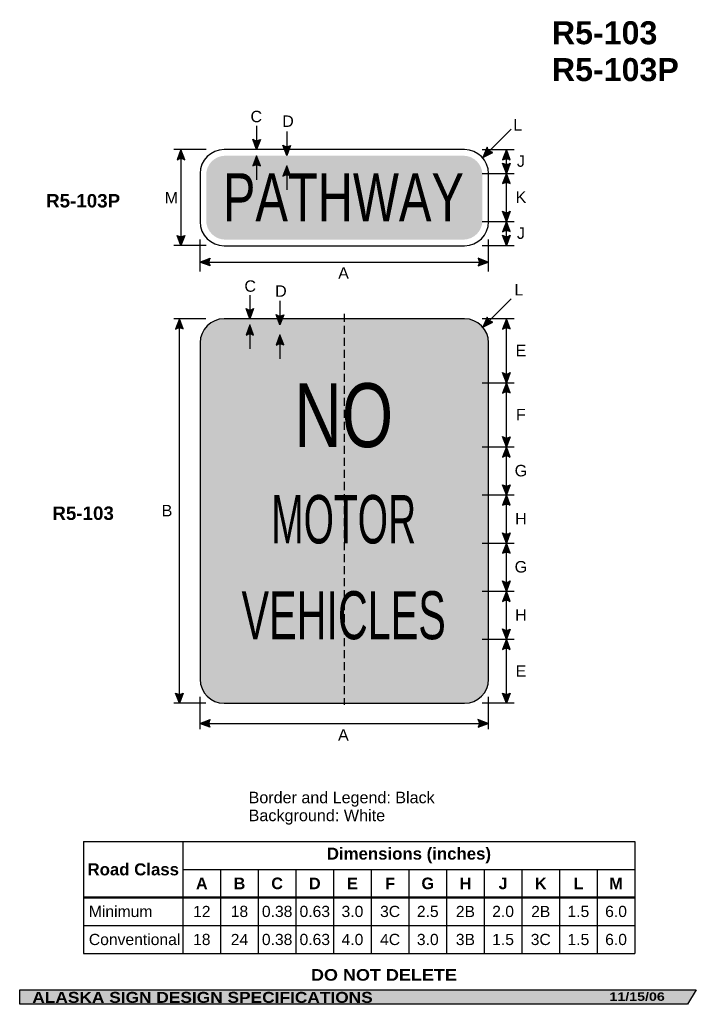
# Model space of a CAD drawing. Header units: feet. Extents: x 3.7 to 45.9, y 0.2 to 61.6.
import ezdxf
from ezdxf.enums import TextEntityAlignment as Align

# ---------------------------------------------------------------- set-up
doc = ezdxf.new("R2010")
doc.units = ezdxf.units.FT
doc.header["$MEASUREMENT"] = 0
doc.linetypes.add('DASHED2', pattern=[0.375, 0.25, -0.125])
doc.layers.add('Sign', color=7, linetype='Continuous')
doc.styles.add('ARIAL', font='arial.ttf')
doc.styles.add('ARIAL B', font='arialbd.ttf')
doc.styles.add('ARIAL BLACK B', font='ariblk.ttf')
doc.styles.add('ARIAL BLACK BI', font='ariblk.ttf')
doc.styles.add('FHWA SERIES B2000EX', font='txt')
doc.styles.add('FHWA SERIES C2000EX', font='txt')

# ---------------------------------------------------------------- blocks, each defined once
blk = doc.blocks.new('*T2')
at = {"color": 0, "linetype": 'ByBlock', "lineweight": -2, "transparency": 16777216}
for p, q in [((0, 0), (34.40441050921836, 0)), ((0, 0), (0, -7)), ((6.204410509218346, 0), (6.204410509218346, -3.4775)), ((34.40441050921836, 0), (34.40441050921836, -7)), ((6.204410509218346, -1.75), (34.40441050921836, -1.75)), ((8.554410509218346, -1.75), (8.554410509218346, -3.4775)), ((10.90441050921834, -1.75), (10.90441050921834, -3.4775)), ((13.25441050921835, -1.75), (13.25441050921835, -3.4775)), ((15.60441050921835, -1.75), (15.60441050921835, -3.4775)), ((17.95441050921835, -1.75), (17.95441050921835, -3.4775)), ((20.30441050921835, -1.75), (20.30441050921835, -3.4775)), ((22.65441050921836, -1.75), (22.65441050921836, -3.4775)), ((25.00441050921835, -1.75), (25.00441050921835, -3.4775)), ((27.35441050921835, -1.75), (27.35441050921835, -3.4775)), ((29.70441050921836, -1.75), (29.70441050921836, -3.4775)), ((32.05441050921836, -1.75), (32.05441050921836, -3.4775)), ((0, -3.4775), (34.40441050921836, -3.4775)), ((0, -3.522499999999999), (34.40441050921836, -3.522499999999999)), ((6.204410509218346, -3.522499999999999), (6.204410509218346, -7)), ((8.554410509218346, -3.522499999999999), (8.554410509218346, -7)), ((10.90441050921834, -3.522499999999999), (10.90441050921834, -7)), ((13.25441050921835, -3.522499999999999), (13.25441050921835, -7)), ((15.60441050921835, -3.522499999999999), (15.60441050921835, -7)), ((17.95441050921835, -3.522499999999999), (17.95441050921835, -7)), ((20.30441050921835, -3.522499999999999), (20.30441050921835, -7)), ((22.65441050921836, -3.522499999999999), (22.65441050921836, -7)), ((25.00441050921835, -3.522499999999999), (25.00441050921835, -7)), ((27.35441050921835, -3.522499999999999), (27.35441050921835, -7)), ((29.70441050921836, -3.522499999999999), (29.70441050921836, -7)), ((32.05441050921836, -3.522499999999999), (32.05441050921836, -7)), ((0, -5.25), (34.40441050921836, -5.25)), ((0, -7), (34.40441050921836, -7))]:
    blk.add_line(p, q, dxfattribs=at)
at = {"color": 18, "transparency": 16777216}
for s, insert, char_height, width, attachment_point, style in [('Dimensions (inches)', (20.30441050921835, -0.875), 0.75, 28.08000000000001, 5, 'ARIAL B'), ('Road Class', (3.102205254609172, -1.75), 0.75, 6.084410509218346, 5, 'ARIAL B'), ('A', (7.379410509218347, -2.625), 0.725, 2.229999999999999, 5, 'ARIAL B'), ('B', (9.729410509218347, -2.625), 0.725, 2.229999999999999, 5, 'ARIAL B'), ('C', (12.07941050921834, -2.625), 0.725, 2.229999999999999, 5, 'ARIAL B'), ('D', (14.42941050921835, -2.625), 0.725, 2.229999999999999, 5, 'ARIAL B'), ('E', (16.77941050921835, -2.625), 0.725, 2.229999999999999, 5, 'ARIAL B'), ('F', (19.12941050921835, -2.625), 0.725, 2.229999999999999, 5, 'ARIAL B'), ('G', (21.47941050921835, -2.625), 0.725, 2.229999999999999, 5, 'ARIAL B'), ('H', (23.82941050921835, -2.625), 0.725, 2.229999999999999, 5, 'ARIAL B'), ('J', (26.17941050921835, -2.625), 0.725, 2.229999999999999, 5, 'ARIAL B'), ('K', (28.52941050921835, -2.625), 0.725, 2.229999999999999, 5, 'ARIAL B'), ('L', (30.87941050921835, -2.625), 0.725, 2.229999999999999, 5, 'ARIAL B'), ('M', (33.22941050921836, -2.625), 0.725, 2.229999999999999, 5, 'ARIAL B'), (' Minimum', (0.0599999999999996, -4.375), 0.7, 6.084410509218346, 4, 'ARIAL'), ('12', (7.379410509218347, -4.375), 0.7, 2.229999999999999, 5, 'ARIAL'), ('18', (9.729410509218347, -4.375), 0.7, 2.229999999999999, 5, 'ARIAL'), ('0.38', (12.07941050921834, -4.375), 0.7, 2.229999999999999, 5, 'ARIAL'), ('0.63', (14.42941050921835, -4.375), 0.7, 2.229999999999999, 5, 'ARIAL'), ('3.0', (16.77941050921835, -4.375), 0.7, 2.229999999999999, 5, 'ARIAL'), ('3C', (19.12941050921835, -4.375), 0.7, 2.229999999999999, 5, 'ARIAL'), ('2.5', (21.47941050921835, -4.375), 0.7, 2.229999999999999, 5, 'ARIAL'), ('2B', (23.82941050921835, -4.375), 0.7, 2.229999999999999, 5, 'ARIAL'), ('2.0', (26.17941050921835, -4.375), 0.7, 2.229999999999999, 5, 'ARIAL'), ('2B', (28.52941050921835, -4.375), 0.7, 2.229999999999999, 5, 'ARIAL'), ('1.5', (30.87941050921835, -4.375), 0.7, 2.229999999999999, 5, 'ARIAL'), ('6.0', (33.22941050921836, -4.375), 0.7, 2.229999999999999, 5, 'ARIAL'), ('18', (7.379410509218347, -6.125), 0.7, 2.229999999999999, 5, 'ARIAL'), ('24', (9.729410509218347, -6.125), 0.7, 2.229999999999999, 5, 'ARIAL'), ('0.38', (12.07941050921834, -6.125), 0.7, 2.229999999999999, 5, 'ARIAL'), ('0.63', (14.42941050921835, -6.125), 0.7, 2.229999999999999, 5, 'ARIAL'), ('4.0', (16.77941050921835, -6.125), 0.7, 2.229999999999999, 5, 'ARIAL'), ('4C', (19.12941050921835, -6.125), 0.7, 2.229999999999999, 5, 'ARIAL'), ('3.0', (21.47941050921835, -6.125), 0.7, 2.229999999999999, 5, 'ARIAL'), ('3B', (23.82941050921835, -6.125), 0.7, 2.229999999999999, 5, 'ARIAL'), ('1.5', (26.17941050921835, -6.125), 0.7, 2.229999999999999, 5, 'ARIAL'), ('3C', (28.52941050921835, -6.125), 0.7, 2.229999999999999, 5, 'ARIAL'), ('1.5', (30.87941050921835, -6.125), 0.7, 2.229999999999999, 5, 'ARIAL'), ('6.0', (33.22941050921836, -6.125), 0.7, 2.229999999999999, 5, 'ARIAL'), (' Conventional', (0.0599999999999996, -6.125), 0.7, 6.084410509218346, 4, 'ARIAL')]:
    blk.add_mtext(s, dxfattribs=dict(at, insert=insert, char_height=char_height, width=width, attachment_point=attachment_point, style=style))

msp = doc.modelspace()

# ---------------------------------------------------------------- hatches: boundary and pattern name
h = msp.add_hatch(color=256)
h.dxf.hatch_style = 1
edge = h.paths.add_edge_path()
edge.add_line((18.72407294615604, 54.15236124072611), (18.48435372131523, 53.51626913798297))
edge.add_line((18.48435372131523, 53.51626913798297), (18.24629022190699, 54.1577446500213))
edge.add_arc((18.48914354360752, 54.50668064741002), 0.4251282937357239, 235.1627615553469, 303.5461345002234)
h = msp.add_hatch(color=256)
h.dxf.hatch_style = 1
edge = h.paths.add_edge_path()
edge.add_line((14.0001113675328, 52.88721963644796), (13.76039214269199, 53.52331173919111))
edge.add_line((13.76039214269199, 53.52331173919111), (13.52232864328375, 52.88183622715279))
edge.add_arc((13.76518196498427, 52.53290022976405), 0.4251282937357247, 56.45386549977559, 124.8372384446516, ccw=False)
h = msp.add_hatch(color=256)
h.dxf.hatch_style = 1
edge = h.paths.add_edge_path()
edge.add_line((20.60557685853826, 53.7805022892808), (20.36585763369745, 53.14441018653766))
edge.add_line((20.36585763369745, 53.14441018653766), (20.12779413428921, 53.78588569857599))
edge.add_arc((20.37064745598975, 54.13482169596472), 0.4251282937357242, 235.1627615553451, 303.5461345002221)
h = msp.add_hatch(color=256)
h.dxf.hatch_style = 1
edge = h.paths.add_edge_path()
edge.add_line((32.87188373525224, 53.65788408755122), (32.60870917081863, 53.03113244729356))
edge.add_line((32.60870917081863, 53.03113244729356), (33.22257342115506, 53.33335048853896))
edge.add_arc((33.28607146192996, 53.7537099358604), 0.425128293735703, 193.0266678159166, 261.4100407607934, ccw=False)
h = msp.add_hatch(color=256)
h.dxf.hatch_style = 1
edge = h.paths.add_edge_path()
edge.add_line((34.31229395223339, 52.87680296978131), (34.07257472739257, 53.51289507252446))
edge.add_line((34.07257472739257, 53.51289507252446), (33.83451122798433, 52.87141956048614))
edge.add_arc((34.07736454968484, 52.5224835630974), 0.4251282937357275, 56.453865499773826, 124.8372384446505, ccw=False)
h = msp.add_hatch(color=256)
h.dxf.hatch_style = 1
edge = h.paths.add_edge_path()
edge.add_line((18.72407294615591, 52.50017486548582), (18.4843537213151, 53.13626696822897))
edge.add_line((18.4843537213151, 53.13626696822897), (18.24629022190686, 52.49479145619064))
edge.add_arc((18.48914354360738, 52.1458554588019), 0.4251282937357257, 56.453865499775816, 124.8372384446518, ccw=False)
h = msp.add_hatch(color=256)
h.dxf.hatch_style = 1
edge = h.paths.add_edge_path()
edge.add_line((20.60602628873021, 51.87019039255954), (20.36630706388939, 52.50628249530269))
edge.add_line((20.36630706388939, 52.50628249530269), (20.12824356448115, 51.86480698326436))
edge.add_arc((20.37109688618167, 51.51587098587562), 0.4251282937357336, 56.45386549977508, 124.83723844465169, ccw=False)
h = msp.add_hatch(color=256)
h.dxf.hatch_style = 1
edge = h.paths.add_edge_path()
edge.add_line((34.31229395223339, 52.66949497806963), (34.07257472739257, 52.03340287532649))
edge.add_line((34.07257472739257, 52.03340287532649), (33.83451122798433, 52.67487838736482))
edge.add_arc((34.07736454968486, 53.02381438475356), 0.4251282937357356, 235.1627615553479, 303.5461345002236)
h = msp.add_hatch(color=256)
h.dxf.hatch_style = 1
edge = h.paths.add_edge_path()
edge.add_line((34.31229395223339, 51.39731077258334), (34.07257472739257, 52.03340287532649))
edge.add_line((34.07257472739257, 52.03340287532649), (33.83451122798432, 51.39192736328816))
edge.add_arc((34.07736454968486, 51.04299136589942), 0.4251282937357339, 56.453865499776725, 124.8372384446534, ccw=False)
h = msp.add_hatch(color=256)
h.dxf.hatch_style = 1
edge = h.paths.add_edge_path()
edge.add_line((34.31229395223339, 49.66851841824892), (34.07257472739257, 49.03242631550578))
edge.add_line((34.07257472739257, 49.03242631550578), (33.83451122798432, 49.6739018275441))
edge.add_arc((34.07736454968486, 50.02283782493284), 0.4251282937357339, 235.1627615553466, 303.5461345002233)
h = msp.add_hatch(color=256)
h.dxf.hatch_style = 1
edge = h.paths.add_edge_path()
edge.add_line((34.31229395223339, 48.39633421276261), (34.07257472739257, 49.03242631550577))
edge.add_line((34.07257472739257, 49.03242631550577), (33.83451122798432, 48.39095080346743))
edge.add_arc((34.07736454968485, 48.04201480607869), 0.4251282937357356, 56.45386549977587, 124.83723844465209, ccw=False)
h = msp.add_hatch(color=256)
h.dxf.hatch_style = 1
edge = h.paths.add_edge_path()
edge.add_line((14.0001113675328, 48.15940384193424), (13.76039214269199, 47.52331173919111))
edge.add_line((13.76039214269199, 47.52331173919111), (13.52232864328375, 48.16478725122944))
edge.add_arc((13.76518196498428, 48.51372324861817), 0.425128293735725, 235.1627615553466, 303.5461345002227)
h = msp.add_hatch(color=256)
h.dxf.hatch_style = 1
edge = h.paths.add_edge_path()
edge.add_line((34.31229395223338, 48.16982050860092), (34.07257472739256, 47.53372840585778))
edge.add_line((34.07257472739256, 47.53372840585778), (33.83451122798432, 48.1752039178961))
edge.add_arc((34.07736454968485, 48.52413991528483), 0.4251282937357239, 235.1627615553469, 303.5461345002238)
h = msp.add_hatch(color=256)
h.dxf.hatch_style = 1
edge = h.paths.add_edge_path()
edge.add_line((15.57853624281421, 46.25821796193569), (14.94268379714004, 46.49857215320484))
edge.add_line((14.94268379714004, 46.49857215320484), (15.58439667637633, 46.73599507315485))
edge.add_arc((15.93309003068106, 46.49279348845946), 0.425128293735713, 145.105556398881, 213.4889293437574)
h = msp.add_hatch(color=256)
h.dxf.hatch_style = 1
edge = h.paths.add_edge_path()
edge.add_line((32.30683135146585, 46.25821796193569), (32.94268379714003, 46.49857215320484))
edge.add_line((32.94268379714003, 46.49857215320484), (32.30097091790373, 46.73599507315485))
edge.add_arc((31.952277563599, 46.49279348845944), 0.4251282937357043, -33.48892934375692, 34.89444360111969, ccw=False)
h = msp.add_hatch(color=256)
h.dxf.hatch_style = 1
edge = h.paths.add_edge_path()
edge.add_line((18.29959377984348, 43.5923530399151), (18.05987455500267, 42.95626093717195))
edge.add_line((18.05987455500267, 42.95626093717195), (17.82181105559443, 43.59773644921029))
edge.add_arc((18.06466437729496, 43.94667244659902), 0.4251282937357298, 235.1627615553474, 303.5461345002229)
h = msp.add_hatch(color=256)
h.dxf.hatch_style = 1
edge = h.paths.add_edge_path()
edge.add_line((20.1810976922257, 43.21279396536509), (19.94137846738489, 42.57670186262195))
edge.add_line((19.94137846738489, 42.57670186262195), (19.70331496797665, 43.21817737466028))
edge.add_arc((19.94616828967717, 43.56711337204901), 0.4251282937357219, 235.1627615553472, 303.5461345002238)
h = msp.add_hatch(color=256)
h.dxf.hatch_style = 1
edge = h.paths.add_edge_path()
edge.add_line((32.87188373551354, 43.06413409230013), (32.60870917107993, 42.43738245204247))
edge.add_line((32.60870917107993, 42.43738245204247), (33.22257342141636, 42.73960049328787))
edge.add_arc((33.28607146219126, 43.15995994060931), 0.425128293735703, 193.0266678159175, 261.4100407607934, ccw=False)
h = msp.add_hatch(color=256)
h.dxf.hatch_style = 1
edge = h.paths.add_edge_path()
edge.add_line((13.90246486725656, 42.3201688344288), (13.66274564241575, 42.95626093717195))
edge.add_line((13.66274564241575, 42.95626093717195), (13.42468214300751, 42.31478542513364))
edge.add_arc((13.66753546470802, 41.96584942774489), 0.4251282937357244, 56.453865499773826, 124.8372384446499, ccw=False)
h = msp.add_hatch(color=256)
h.dxf.hatch_style = 1
edge = h.paths.add_edge_path()
edge.add_line((18.29959377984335, 41.94016895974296), (18.05987455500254, 42.5762610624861))
edge.add_line((18.05987455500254, 42.5762610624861), (17.8218110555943, 41.93478555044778))
edge.add_arc((18.06466437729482, 41.58584955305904), 0.4251282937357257, 56.453865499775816, 124.8372384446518, ccw=False)
h = msp.add_hatch(color=256)
h.dxf.hatch_style = 1
edge = h.paths.add_edge_path()
edge.add_line((34.31229395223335, 42.3201688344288), (34.07257472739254, 42.95626093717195))
edge.add_line((34.07257472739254, 42.95626093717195), (33.8345112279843, 42.31478542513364))
edge.add_arc((34.07736454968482, 41.96584942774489), 0.4251282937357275, 56.45386549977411, 124.8372384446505, ccw=False)
h = msp.add_hatch(color=256)
h.dxf.hatch_style = 1
edge = h.paths.add_edge_path()
edge.add_line((20.18109769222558, 41.3234276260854), (19.94137846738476, 41.95951972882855))
edge.add_line((19.94137846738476, 41.95951972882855), (19.70331496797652, 41.31804421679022))
edge.add_arc((19.94616828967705, 40.96910821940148), 0.4251282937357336, 56.45386549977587, 124.83723844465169, ccw=False)
h = msp.add_hatch(color=256)
h.dxf.hatch_style = 1
edge = h.paths.add_edge_path()
edge.add_line((34.31229395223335, 39.59951622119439), (34.07257472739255, 38.96342411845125))
edge.add_line((34.07257472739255, 38.96342411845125), (33.83451122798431, 39.60489963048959))
edge.add_arc((34.07736454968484, 39.95383562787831), 0.4251282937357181, 235.1627615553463, 303.5461345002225)
h = msp.add_hatch(color=256)
h.dxf.hatch_style = 1
edge = h.paths.add_edge_path()
edge.add_line((34.31229395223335, 38.3273320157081), (34.07257472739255, 38.96342411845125))
edge.add_line((34.07257472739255, 38.96342411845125), (33.83451122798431, 38.32194860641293))
edge.add_arc((34.07736454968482, 37.97301260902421), 0.4251282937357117, 56.453865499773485, 124.83723844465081, ccw=False)
h = msp.add_hatch(color=256)
h.dxf.hatch_style = 1
edge = h.paths.add_edge_path()
edge.add_line((34.31229395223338, 35.59430789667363), (34.07257472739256, 34.95821579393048))
edge.add_line((34.07257472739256, 34.95821579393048), (33.83451122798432, 35.59969130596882))
edge.add_arc((34.07736454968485, 35.94862730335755), 0.4251282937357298, 235.1627615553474, 303.5461345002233)
h = msp.add_hatch(color=256)
h.dxf.hatch_style = 1
edge = h.paths.add_edge_path()
edge.add_line((34.31229395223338, 34.32212369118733), (34.07257472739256, 34.95821579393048))
edge.add_line((34.07257472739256, 34.95821579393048), (33.83451122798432, 34.31674028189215))
edge.add_arc((34.07736454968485, 33.96780428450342), 0.4251282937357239, 56.453865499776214, 124.83723844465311, ccw=False)
h = msp.add_hatch(color=256)
h.dxf.hatch_style = 1
edge = h.paths.add_edge_path()
edge.add_line((34.31229395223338, 32.59430790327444), (34.07257472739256, 31.9582158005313))
edge.add_line((34.07257472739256, 31.9582158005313), (33.83451122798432, 32.59969131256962))
edge.add_arc((34.07736454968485, 32.94862730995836), 0.4251282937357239, 235.1627615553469, 303.5461345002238)
h = msp.add_hatch(color=256)
h.dxf.hatch_style = 1
edge = h.paths.add_edge_path()
edge.add_line((34.31229395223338, 31.32212369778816), (34.07257472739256, 31.95821580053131))
edge.add_line((34.07257472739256, 31.95821580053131), (33.83451122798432, 31.31674028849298))
edge.add_arc((34.07736454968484, 30.96780429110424), 0.4251282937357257, 56.45386549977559, 124.8372384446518, ccw=False)
h = msp.add_hatch(color=256)
h.dxf.hatch_style = 1
edge = h.paths.add_edge_path()
edge.add_line((34.31229395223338, 29.5943079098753), (34.07257472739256, 28.95821580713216))
edge.add_line((34.07257472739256, 28.95821580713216), (33.83451122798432, 29.59969131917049))
edge.add_arc((34.07736454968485, 29.94862731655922), 0.4251282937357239, 235.1627615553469, 303.5461345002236)
h = msp.add_hatch(color=256)
h.dxf.hatch_style = 1
edge = h.paths.add_edge_path()
edge.add_line((34.31229395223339, 28.32212370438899), (34.07257472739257, 28.95821580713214))
edge.add_line((34.07257472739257, 28.95821580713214), (33.83451122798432, 28.31674029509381))
edge.add_arc((34.07736454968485, 27.96780429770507), 0.4251282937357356, 56.453865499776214, 124.83723844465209, ccw=False)
h = msp.add_hatch(color=256)
h.dxf.hatch_style = 1
edge = h.paths.add_edge_path()
edge.add_line((34.31229395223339, 26.59170374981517), (34.07257472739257, 25.95561164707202))
edge.add_line((34.07257472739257, 25.95561164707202), (33.83451122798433, 26.59708715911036))
edge.add_arc((34.07736454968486, 26.9460231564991), 0.4251282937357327, 235.1627615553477, 303.5461345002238)
h = msp.add_hatch(color=256)
h.dxf.hatch_style = 1
edge = h.paths.add_edge_path()
edge.add_line((34.31229395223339, 25.31951954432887), (34.07257472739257, 25.95561164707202))
edge.add_line((34.07257472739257, 25.95561164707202), (33.83451122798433, 25.3141361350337))
edge.add_arc((34.07736454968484, 24.96520013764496), 0.4251282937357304, 56.45386549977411, 124.83723844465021, ccw=False)
h = msp.add_hatch(color=256)
h.dxf.hatch_style = 1
edge = h.paths.add_edge_path()
edge.add_line((34.31229395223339, 23.591703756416), (34.07257472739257, 22.95561165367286))
edge.add_line((34.07257472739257, 22.95561165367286), (33.83451122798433, 23.5970871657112))
edge.add_arc((34.07736454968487, 23.94602316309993), 0.4251282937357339, 235.1627615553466, 303.5461345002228)
h = msp.add_hatch(color=256)
h.dxf.hatch_style = 1
edge = h.paths.add_edge_path()
edge.add_line((34.31229395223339, 22.3195195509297), (34.07257472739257, 22.95561165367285))
edge.add_line((34.07257472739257, 22.95561165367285), (33.83451122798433, 22.31413614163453))
edge.add_arc((34.07736454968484, 21.96520014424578), 0.4251282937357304, 56.453865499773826, 124.83723844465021, ccw=False)
h = msp.add_hatch(color=256)
h.dxf.hatch_style = 1
edge = h.paths.add_edge_path()
edge.add_line((13.90246486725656, 19.5923530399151), (13.66274564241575, 18.95626093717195))
edge.add_line((13.66274564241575, 18.95626093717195), (13.42468214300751, 19.59773644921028))
edge.add_arc((13.66753546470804, 19.94667244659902), 0.4251282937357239, 235.1627615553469, 303.5461345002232)
h = msp.add_hatch(color=256)
h.dxf.hatch_style = 1
edge = h.paths.add_edge_path()
edge.add_line((34.31229395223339, 19.5923530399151), (34.07257472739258, 18.95626093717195))
edge.add_line((34.07257472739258, 18.95626093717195), (33.83451122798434, 19.59773644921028))
edge.add_arc((34.07736454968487, 19.94667244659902), 0.4251282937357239, 235.1627615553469, 303.5461345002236)
h = msp.add_hatch(color=256)
h.dxf.hatch_style = 1
edge = h.paths.add_edge_path()
edge.add_line((15.57333767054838, 17.4587470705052), (14.93748522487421, 17.69910126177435))
edge.add_line((14.93748522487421, 17.69910126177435), (15.5791981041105, 17.93652418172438))
edge.add_arc((15.92789145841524, 17.69332259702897), 0.4251282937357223, 145.1055563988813, 213.4889293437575)
h = msp.add_hatch(color=256)
h.dxf.hatch_style = 1
edge = h.paths.add_edge_path()
edge.add_line((32.30163277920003, 17.45874707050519), (32.9374852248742, 17.69910126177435))
edge.add_line((32.9374852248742, 17.69910126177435), (32.29577234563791, 17.93652418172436))
edge.add_arc((31.94707899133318, 17.69332259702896), 0.425128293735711, -33.488929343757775, 34.89444360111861, ccw=False)
at = {"layer": 'Sign', "true_color": 0x000000}
h = msp.add_hatch(color=18, dxfattribs=at)
edge = h.paths.add_edge_path(flags=0)
edge.add_spline(control_points=[(16.53595919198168, 53.13626913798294), (16.53595919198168, 53.13626913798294), (31.37595919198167, 53.13626913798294), (31.37595919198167, 53.13626913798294), (32.03825722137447, 53.13626913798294), (32.57595919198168, 52.59856716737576), (32.57595919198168, 51.93626913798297), (32.57595919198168, 51.93626913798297), (32.57595919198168, 49.09626913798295), (32.57595919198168, 49.09626913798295), (32.57595919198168, 48.43397110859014), (32.03825722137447, 47.89626913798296), (31.37595919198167, 47.89626913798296), (31.37595919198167, 47.89626913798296), (16.53595919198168, 47.89626913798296), (16.53595919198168, 47.89626913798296), (15.87366116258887, 47.89626913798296), (15.33595919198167, 48.43397110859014), (15.33595919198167, 49.09626913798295), (15.33595919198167, 49.09626913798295), (15.33595919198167, 51.93626913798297), (15.33595919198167, 51.93626913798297), (15.33595919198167, 52.59856716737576), (15.87366116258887, 53.13626913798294), (16.53595919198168, 53.13626913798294)], knot_values=[0, 0, 0, 0, 1, 1, 1, 2, 2, 2, 3, 3, 3, 4, 4, 4, 5, 5, 5, 6, 6, 6, 7, 7, 7, 8, 8, 8, 8], degree=3, periodic=0)
at = {"layer": 'Sign', "true_color": 0xffffff}
for points in [[(18.4843537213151, 53.13626696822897), (18.7217760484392, 52.50626965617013), (18.71451454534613, 52.50633011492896), (18.69837565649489, 52.51593111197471), (18.67695518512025, 52.52724876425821), (18.6571396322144, 52.53638251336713), (18.63760161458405, 52.54421994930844), (18.62401073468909, 52.54902404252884), (18.60650746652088, 52.55446257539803), (18.5962081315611, 52.55728132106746), (18.58622573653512, 52.55975051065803), (18.57466112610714, 52.56229370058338), (18.56158045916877, 52.56476709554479), (18.54758899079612, 52.56694713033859), (18.52847181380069, 52.56916073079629), (18.51270563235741, 52.57033030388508), (18.49703586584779, 52.57091048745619), (18.4843537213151, 52.57095676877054), (18.47387859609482, 52.57070960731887), (18.4616540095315, 52.57009406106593), (18.44753796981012, 52.568942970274), (18.43338557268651, 52.56731140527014), (18.42079427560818, 52.56545341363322), (18.4088512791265, 52.56333266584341), (18.39639632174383, 52.56074341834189), (18.38613395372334, 52.55831526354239), (18.3719352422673, 52.55450724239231), (18.36007429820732, 52.55091742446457), (18.34791946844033, 52.5468415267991), (18.33628324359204, 52.54255155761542), (18.32690096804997, 52.53880763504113), (18.31531404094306, 52.53382114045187), (18.30593110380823, 52.52947932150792), (18.29609200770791, 52.52462342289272), (18.28773114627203, 52.52024444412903), (18.2785714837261, 52.51517032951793), (18.27023339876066, 52.51028983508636), (18.26367884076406, 52.50627151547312), (18.25054836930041, 52.5062652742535)], [(18.05986946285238, 42.57629460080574), (18.29729178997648, 41.9462972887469), (18.2900302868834, 41.94635774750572), (18.27389139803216, 41.95595874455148), (18.25247092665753, 41.96727639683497), (18.23265537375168, 41.9764101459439), (18.21311735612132, 41.98424758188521), (18.19952647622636, 41.98905167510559), (18.18202320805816, 41.99449020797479), (18.17172387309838, 41.99730895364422), (18.1617414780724, 41.99977814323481), (18.15017686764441, 42.00232133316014), (18.13709620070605, 42.00479472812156), (18.12310473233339, 42.00697476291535), (18.10398755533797, 42.00918836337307), (18.08822137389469, 42.01035793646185), (18.07255160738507, 42.01093812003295), (18.05986946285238, 42.01098440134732), (18.0493943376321, 42.01073723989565), (18.03716975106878, 42.01012169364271), (18.0230537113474, 42.00897060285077), (18.00890131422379, 42.00733903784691), (17.99631001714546, 42.00548104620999), (17.98436702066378, 42.00336029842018), (17.97191206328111, 42.00077105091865), (17.96164969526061, 41.99834289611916), (17.94745098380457, 41.99453487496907), (17.93559003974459, 41.99094505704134), (17.92343520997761, 41.98686915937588), (17.91179898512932, 41.98257919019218), (17.90241670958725, 41.97883526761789), (17.89082978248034, 41.97384877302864), (17.8814468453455, 41.9695069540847), (17.87160774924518, 41.96465105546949), (17.8632468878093, 41.9602720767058), (17.85408722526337, 41.95519796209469), (17.84574914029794, 41.95031746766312), (17.83919458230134, 41.94629914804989), (17.82606411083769, 41.94629290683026)]]:
    msp.add_hatch(color=7, dxfattribs=at).paths.add_polyline_path(points)
h = msp.add_hatch(color=7, dxfattribs=at)
edge = h.paths.add_edge_path(flags=0)
edge.add_spline(control_points=[(16.86595919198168, 52.50626913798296), (16.86595919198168, 52.50626913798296), (31.04595919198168, 52.50626913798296), (31.04595919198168, 52.50626913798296), (31.54268271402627, 52.50626913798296), (31.94595919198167, 52.10299266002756), (31.94595919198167, 51.60626913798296), (31.94595919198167, 51.60626913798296), (31.94595919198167, 49.42626913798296), (31.94595919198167, 49.42626913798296), (31.94595919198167, 48.92954561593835), (31.54268271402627, 48.52626913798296), (31.04595919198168, 48.52626913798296), (31.04595919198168, 48.52626913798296), (16.86595919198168, 48.52626913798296), (16.86595919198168, 48.52626913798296), (16.36923566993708, 48.52626913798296), (15.96595919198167, 48.92954561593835), (15.96595919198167, 49.42626913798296), (15.96595919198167, 49.42626913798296), (15.96595919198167, 51.60626913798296), (15.96595919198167, 51.60626913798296), (15.96595919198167, 52.10299266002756), (16.36923566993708, 52.50626913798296), (16.86595919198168, 52.50626913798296)], knot_values=[0, 0, 0, 0, 1, 1, 1, 2, 2, 2, 3, 3, 3, 4, 4, 4, 5, 5, 5, 6, 6, 6, 7, 7, 7, 8, 8, 8, 8], degree=3, periodic=0)
h = msp.add_hatch(color=7, dxfattribs=at)
edge = h.paths.add_edge_path(flags=0)
edge.add_spline(control_points=[(16.4583185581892, 42.95626093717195), (16.4583185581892, 42.95626093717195), (31.4583185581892, 42.95626093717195), (31.4583185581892, 42.95626093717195), (32.2861910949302, 42.95626093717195), (32.9583185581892, 42.28413347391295), (32.9583185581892, 41.45626093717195), (32.9583185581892, 41.45626093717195), (32.9583185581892, 20.45626093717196), (32.9583185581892, 20.45626093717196), (32.9583185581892, 19.62838840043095), (32.2861910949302, 18.95626093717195), (31.4583185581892, 18.95626093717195), (31.4583185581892, 18.95626093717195), (16.4583185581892, 18.95626093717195), (16.4583185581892, 18.95626093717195), (15.6304460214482, 18.95626093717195), (14.9583185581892, 19.62838840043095), (14.9583185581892, 20.45626093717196), (14.9583185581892, 20.45626093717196), (14.9583185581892, 41.45626093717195), (14.9583185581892, 41.45626093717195), (14.9583185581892, 42.28413347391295), (15.6304460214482, 42.95626093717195), (16.4583185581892, 42.95626093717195)], knot_values=[0, 0, 0, 0, 1, 1, 1, 2, 2, 2, 3, 3, 3, 4, 4, 4, 5, 5, 5, 6, 6, 6, 7, 7, 7, 8, 8, 8, 8], degree=3, periodic=0)
at = {"layer": 'Sign', "true_color": 0x000000}
h = msp.add_hatch(color=18, dxfattribs=at)
edge = h.paths.add_edge_path(flags=0)
edge.add_spline(control_points=[(16.5383185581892, 42.57626093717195), (16.5383185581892, 42.57626093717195), (31.3783185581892, 42.57626093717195), (31.3783185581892, 42.57626093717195), (32.040616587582, 42.57626093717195), (32.5783185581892, 42.03855896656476), (32.5783185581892, 41.37626093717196), (32.5783185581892, 41.37626093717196), (32.5783185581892, 20.53626093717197), (32.5783185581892, 20.53626093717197), (32.5783185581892, 19.87396290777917), (32.040616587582, 19.33626093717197), (31.3783185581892, 19.33626093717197), (31.3783185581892, 19.33626093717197), (16.5383185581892, 19.33626093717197), (16.5383185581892, 19.33626093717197), (15.8760205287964, 19.33626093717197), (15.3383185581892, 19.87396290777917), (15.3383185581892, 20.53626093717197), (15.3383185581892, 20.53626093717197), (15.3383185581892, 41.37626093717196), (15.3383185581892, 41.37626093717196), (15.3383185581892, 42.03855896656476), (15.8760205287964, 42.57626093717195), (16.5383185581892, 42.57626093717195)], knot_values=[0, 0, 0, 0, 1, 1, 1, 2, 2, 2, 3, 3, 3, 4, 4, 4, 5, 5, 5, 6, 6, 6, 7, 7, 7, 8, 8, 8, 8], degree=3, periodic=0)
at = {"layer": 'Sign', "true_color": 0xffffff}
h = msp.add_hatch(color=7, dxfattribs=at)
edge = h.paths.add_edge_path(flags=0)
edge.add_spline(control_points=[(16.8683185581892, 41.94626093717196), (16.8683185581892, 41.94626093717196), (31.0483185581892, 41.94626093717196), (31.0483185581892, 41.94626093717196), (31.5450420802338, 41.94626093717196), (31.9483185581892, 41.54298445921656), (31.9483185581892, 41.04626093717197), (31.9483185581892, 41.04626093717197), (31.9483185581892, 20.86626093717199), (31.9483185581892, 20.86626093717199), (31.9483185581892, 20.36953741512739), (31.5450420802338, 19.96626093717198), (31.0483185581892, 19.96626093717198), (31.0483185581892, 19.96626093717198), (16.8683185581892, 19.96626093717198), (16.8683185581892, 19.96626093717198), (16.3715950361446, 19.96626093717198), (15.9683185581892, 20.36953741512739), (15.9683185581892, 20.86626093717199), (15.9683185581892, 20.86626093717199), (15.9683185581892, 41.04626093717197), (15.9683185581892, 41.04626093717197), (15.9683185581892, 41.54298445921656), (16.3715950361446, 41.94626093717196), (16.8683185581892, 41.94626093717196)], knot_values=[0, 0, 0, 0, 1, 1, 1, 2, 2, 2, 3, 3, 3, 4, 4, 4, 5, 5, 5, 6, 6, 6, 7, 7, 7, 8, 8, 8, 8], degree=3, periodic=0)
at = {"layer": 'Sign', "true_color": 0x000000}
msp.add_hatch(color=18, dxfattribs=at).paths.add_polyline_path([(3.699686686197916, 1.066867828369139), (45.92097727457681, 1.066867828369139), (45.37503178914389, 0.1671574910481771), (3.701084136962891, 0.1671574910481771)], flags=0)

# ---------------------------------------------------------------- linework, layer by layer
for p, q in [((7.683960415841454, 10.33490351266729), (42.08837092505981, 10.33490351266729)), ((7.683960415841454, 6.869439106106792), (42.0883709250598, 6.869439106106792)), ((7.683960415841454, 6.811300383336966), (42.0883709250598, 6.811300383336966))]:
    msp.add_line(p, q)
for points in [[(18.72407294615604, 54.15236124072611), (18.48435372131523, 53.51626913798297), (18.24629022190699, 54.1577446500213, 0.307560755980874), (18.72407294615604, 54.15236124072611, 4.141293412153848)], [(14.0001113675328, 52.88721963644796), (13.76039214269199, 53.52331173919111), (13.52232864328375, 52.88183622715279, -0.307560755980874), (14.0001113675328, 52.88721963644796, -4.141293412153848)], [(20.60557685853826, 53.7805022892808), (20.36585763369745, 53.14441018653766), (20.12779413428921, 53.78588569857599, 0.307560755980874), (20.60557685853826, 53.7805022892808, 4.141293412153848)], [(32.87188373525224, 53.65788408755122), (32.60870917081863, 53.03113244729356), (33.22257342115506, 53.33335048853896, -0.307560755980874), (32.87188373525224, 53.65788408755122, -4.141293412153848)], [(34.31229395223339, 52.87680296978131), (34.07257472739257, 53.51289507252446), (33.83451122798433, 52.87141956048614, -0.307560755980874), (34.31229395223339, 52.87680296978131, -4.141293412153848)], [(18.72407294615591, 52.50017486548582), (18.4843537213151, 53.13626696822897), (18.24629022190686, 52.49479145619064, -0.307560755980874), (18.72407294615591, 52.50017486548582, -4.141293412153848)], [(20.60602628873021, 51.87019039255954), (20.36630706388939, 52.50628249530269), (20.12824356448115, 51.86480698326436, -0.307560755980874), (20.60602628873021, 51.87019039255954, -4.141293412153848)], [(34.31229395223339, 52.66949497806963), (34.07257472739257, 52.03340287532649), (33.83451122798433, 52.67487838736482, 0.307560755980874), (34.31229395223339, 52.66949497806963, 4.141293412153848)], [(34.31229395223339, 51.39731077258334), (34.07257472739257, 52.03340287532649), (33.83451122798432, 51.39192736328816, -0.307560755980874), (34.31229395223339, 51.39731077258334, -4.141293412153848)], [(34.31229395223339, 49.66851841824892), (34.07257472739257, 49.03242631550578), (33.83451122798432, 49.6739018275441, 0.307560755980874), (34.31229395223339, 49.66851841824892, 4.141293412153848)], [(34.31229395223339, 48.39633421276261), (34.07257472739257, 49.03242631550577), (33.83451122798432, 48.39095080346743, -0.307560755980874), (34.31229395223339, 48.39633421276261, -4.141293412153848)], [(14.0001113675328, 48.15940384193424), (13.76039214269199, 47.52331173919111), (13.52232864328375, 48.16478725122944, 0.307560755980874), (14.0001113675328, 48.15940384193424, 4.141293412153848)], [(34.31229395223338, 48.16982050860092), (34.07257472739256, 47.53372840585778), (33.83451122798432, 48.1752039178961, 0.307560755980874), (34.31229395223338, 48.16982050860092, 4.141293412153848)], [(15.57853624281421, 46.25821796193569), (14.94268379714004, 46.49857215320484), (15.58439667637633, 46.73599507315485, 0.307560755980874), (15.57853624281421, 46.25821796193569, 4.141293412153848)], [(32.30683135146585, 46.25821796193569), (32.94268379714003, 46.49857215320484), (32.30097091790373, 46.73599507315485, -0.307560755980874), (32.30683135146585, 46.25821796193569, -4.141293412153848)], [(18.29959377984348, 43.5923530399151), (18.05987455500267, 42.95626093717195), (17.82181105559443, 43.59773644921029, 0.307560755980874), (18.29959377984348, 43.5923530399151, 4.141293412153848)], [(20.1810976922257, 43.21279396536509), (19.94137846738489, 42.57670186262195), (19.70331496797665, 43.21817737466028, 0.307560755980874), (20.1810976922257, 43.21279396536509, 4.141293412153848)], [(32.87188373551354, 43.06413409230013), (32.60870917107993, 42.43738245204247), (33.22257342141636, 42.73960049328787, -0.307560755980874), (32.87188373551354, 43.06413409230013, -4.141293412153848)], [(13.90246486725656, 42.3201688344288), (13.66274564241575, 42.95626093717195), (13.42468214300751, 42.31478542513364, -0.307560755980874), (13.90246486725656, 42.3201688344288, -4.141293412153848)], [(18.29959377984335, 41.94016895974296), (18.05987455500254, 42.5762610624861), (17.8218110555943, 41.93478555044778, -0.307560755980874), (18.29959377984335, 41.94016895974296, -4.141293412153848)], [(34.31229395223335, 42.3201688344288), (34.07257472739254, 42.95626093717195), (33.8345112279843, 42.31478542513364, -0.307560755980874), (34.31229395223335, 42.3201688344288, -4.141293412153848)], [(20.18109769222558, 41.3234276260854), (19.94137846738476, 41.95951972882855), (19.70331496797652, 41.31804421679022, -0.307560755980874), (20.18109769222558, 41.3234276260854, -4.141293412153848)], [(34.31229395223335, 39.59951622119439), (34.07257472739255, 38.96342411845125), (33.83451122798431, 39.60489963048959, 0.307560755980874), (34.31229395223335, 39.59951622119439, 4.141293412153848)], [(34.31229395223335, 38.3273320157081), (34.07257472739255, 38.96342411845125), (33.83451122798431, 38.32194860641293, -0.307560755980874), (34.31229395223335, 38.3273320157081, -4.141293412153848)], [(34.31229395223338, 35.59430789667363), (34.07257472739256, 34.95821579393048), (33.83451122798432, 35.59969130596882, 0.307560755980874), (34.31229395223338, 35.59430789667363, 4.141293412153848)], [(34.31229395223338, 34.32212369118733), (34.07257472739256, 34.95821579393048), (33.83451122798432, 34.31674028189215, -0.307560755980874), (34.31229395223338, 34.32212369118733, -4.141293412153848)], [(34.31229395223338, 32.59430790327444), (34.07257472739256, 31.9582158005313), (33.83451122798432, 32.59969131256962, 0.307560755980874), (34.31229395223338, 32.59430790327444, 4.141293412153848)], [(34.31229395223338, 31.32212369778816), (34.07257472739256, 31.95821580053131), (33.83451122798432, 31.31674028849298, -0.307560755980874), (34.31229395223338, 31.32212369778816, -4.141293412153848)], [(34.31229395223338, 29.5943079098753), (34.07257472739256, 28.95821580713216), (33.83451122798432, 29.59969131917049, 0.307560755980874), (34.31229395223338, 29.5943079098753, 4.141293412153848)], [(34.31229395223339, 28.32212370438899), (34.07257472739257, 28.95821580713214), (33.83451122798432, 28.31674029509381, -0.307560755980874), (34.31229395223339, 28.32212370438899, -4.141293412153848)], [(34.31229395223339, 26.59170374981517), (34.07257472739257, 25.95561164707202), (33.83451122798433, 26.59708715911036, 0.307560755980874), (34.31229395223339, 26.59170374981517, 4.141293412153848)], [(34.31229395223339, 25.31951954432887), (34.07257472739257, 25.95561164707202), (33.83451122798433, 25.3141361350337, -0.307560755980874), (34.31229395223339, 25.31951954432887, -4.141293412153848)], [(34.31229395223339, 23.591703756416), (34.07257472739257, 22.95561165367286), (33.83451122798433, 23.5970871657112, 0.307560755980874), (34.31229395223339, 23.591703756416, 4.141293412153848)], [(34.31229395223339, 22.3195195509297), (34.07257472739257, 22.95561165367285), (33.83451122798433, 22.31413614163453, -0.307560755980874), (34.31229395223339, 22.3195195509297, -4.141293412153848)], [(13.90246486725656, 19.5923530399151), (13.66274564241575, 18.95626093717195), (13.42468214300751, 19.59773644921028, 0.307560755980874), (13.90246486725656, 19.5923530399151, 4.141293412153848)], [(34.31229395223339, 19.5923530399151), (34.07257472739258, 18.95626093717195), (33.83451122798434, 19.59773644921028, 0.307560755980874), (34.31229395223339, 19.5923530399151, 4.141293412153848)], [(15.57333767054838, 17.4587470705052), (14.93748522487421, 17.69910126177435), (15.5791981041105, 17.93652418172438, 0.307560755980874), (15.57333767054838, 17.4587470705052, 4.141293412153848)], [(32.30163277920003, 17.45874707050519), (32.9374852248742, 17.69910126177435), (32.29577234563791, 17.93652418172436, -0.307560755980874), (32.30163277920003, 17.45874707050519, -4.141293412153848)]]:
    msp.add_lwpolyline(points, format="xyb")
at = {"layer": 'Sign', "color": 18, "lineweight": -3, "true_color": 0x000000}
for p, q in [((18.48435372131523, 54.99597447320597), (18.48435372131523, 53.49597447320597)), ((32.60870917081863, 53.03113244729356), (34.37647612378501, 54.79889940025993)), ((20.36585763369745, 54.64441018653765), (20.36585763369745, 53.14441018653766)), ((15.32549630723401, 53.52331173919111), (13.32549630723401, 53.52331173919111)), ((13.76039214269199, 53.52331173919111), (13.76039214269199, 47.52331173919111)), ((32.56247545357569, 53.51289507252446), (34.5624754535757, 53.51289507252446)), ((34.07257472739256, 47.53372840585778), (34.07257472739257, 53.51289507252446)), ((18.4843537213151, 53.13626696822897), (18.4843537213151, 51.63626696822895)), ((20.36630706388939, 52.50628249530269), (20.36630706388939, 51.00628249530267)), ((32.56247545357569, 52.03340287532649), (34.5624754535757, 52.03340287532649)), ((32.56247545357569, 49.03242631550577), (34.5624754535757, 49.03242631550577)), ((15.32549630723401, 47.52331173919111), (13.32549630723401, 47.52331173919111)), ((14.94268379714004, 47.90482215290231), (14.94268379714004, 45.90482215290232)), ((32.56247545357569, 47.53372840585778), (34.5624754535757, 47.53372840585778)), ((32.94268379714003, 47.90482215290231), (32.94268379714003, 45.90482215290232)), ((14.94268379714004, 46.49857215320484), (32.94268379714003, 46.49857215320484)), ((18.05987455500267, 44.42826614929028), (18.05987455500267, 42.92826614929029)), ((19.94137846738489, 44.07670186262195), (19.94137846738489, 42.57670186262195)), ((32.60870917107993, 42.43738245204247), (34.3764761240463, 44.20514940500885)), ((15.31248522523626, 42.95626093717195), (13.31248522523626, 42.95626093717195)), ((13.66274564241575, 18.95626093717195), (13.66274564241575, 42.95626093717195)), ((18.05987455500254, 42.5762610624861), (18.05987455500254, 41.07626106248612)), ((34.5566258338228, 42.95626093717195), (32.55662583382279, 42.95626093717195)), ((34.07257472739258, 18.95626093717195), (34.07257472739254, 42.95626093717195)), ((19.94137846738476, 41.95951972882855), (19.94137846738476, 40.45951972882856)), ((32.55662583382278, 38.96342411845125), (34.55662583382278, 38.96342411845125)), ((32.55662583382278, 34.95821579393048), (34.55662583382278, 34.95821579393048)), ((32.55662583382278, 31.95821580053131), (34.55662583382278, 31.95821580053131)), ((32.55662583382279, 28.95821580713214), (34.5566258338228, 28.95821580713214)), ((32.55662583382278, 25.95561164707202), (34.55662583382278, 25.95561164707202)), ((32.55662583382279, 22.95561165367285), (34.5566258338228, 22.95561165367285)), ((14.93748522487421, 19.35014292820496), (14.93748522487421, 17.35014292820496)), ((32.9374852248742, 19.35014292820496), (32.9374852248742, 17.35014292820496)), ((15.31769355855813, 18.95626093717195), (13.31769355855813, 18.95626093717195)), ((34.5566258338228, 18.95626093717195), (32.55662583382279, 18.95626093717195)), ((14.93748522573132, 17.69910126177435), (32.93748522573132, 17.69910126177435))]:
    msp.add_line(p, q, dxfattribs=at)
at = {"layer": 'Sign', "color": 18, "linetype": 'DASHED2', "lineweight": -3, "ltscale": 2, "true_color": 0x000000}
msp.add_lwpolyline([(23.93748522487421, 43.26876094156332), (23.93748522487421, 18.85535126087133)], dxfattribs=at)
at = {"layer": 'Sign', "color": 250, "lineweight": -3, "true_color": 0x1f1a17}
msp.add_lwpolyline([(3.699686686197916, 1.066867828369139), (45.92097727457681, 1.066867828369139), (45.37503178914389, 0.1671574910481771), (3.701084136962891, 0.1671574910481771)], close=True, dxfattribs=at)
at = {"layer": 'Sign', "color": 18, "lineweight": -3, "true_color": 0x000000}
for points in [[(16.45595919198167, 53.51626913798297), (16.45595919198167, 53.51626913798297), (31.45595919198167, 53.51626913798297), (31.45595919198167, 53.51626913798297), (32.28383172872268, 53.51626913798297), (32.95595919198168, 52.84414167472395), (32.95595919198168, 52.01626913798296), (32.95595919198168, 52.01626913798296), (32.95595919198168, 49.01626913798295), (32.95595919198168, 49.01626913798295), (32.95595919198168, 48.18839660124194), (32.28383172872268, 47.51626913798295), (31.45595919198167, 47.51626913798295), (31.45595919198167, 47.51626913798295), (16.45595919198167, 47.51626913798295), (16.45595919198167, 47.51626913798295), (15.62808665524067, 47.51626913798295), (14.95595919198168, 48.18839660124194), (14.95595919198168, 49.01626913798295), (14.95595919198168, 49.01626913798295), (14.95595919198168, 52.01626913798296), (14.95595919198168, 52.01626913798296), (14.95595919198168, 52.84414167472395), (15.62808665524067, 53.51626913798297), (16.45595919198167, 53.51626913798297)], [(16.4583185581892, 42.95626093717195), (16.4583185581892, 42.95626093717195), (31.4583185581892, 42.95626093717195), (31.4583185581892, 42.95626093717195), (32.2861910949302, 42.95626093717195), (32.9583185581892, 42.28413347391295), (32.9583185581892, 41.45626093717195), (32.9583185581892, 41.45626093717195), (32.9583185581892, 20.45626093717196), (32.9583185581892, 20.45626093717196), (32.9583185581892, 19.62838840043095), (32.2861910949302, 18.95626093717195), (31.4583185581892, 18.95626093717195), (31.4583185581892, 18.95626093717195), (16.4583185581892, 18.95626093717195), (16.4583185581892, 18.95626093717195), (15.6304460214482, 18.95626093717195), (14.9583185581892, 19.62838840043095), (14.9583185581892, 20.45626093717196), (14.9583185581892, 20.45626093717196), (14.9583185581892, 41.45626093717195), (14.9583185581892, 41.45626093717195), (14.9583185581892, 42.28413347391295), (15.6304460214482, 42.95626093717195), (16.4583185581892, 42.95626093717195)]]:
    msp.add_open_spline(points, degree=3, knots=[0, 0, 0, 0, 1, 1, 1, 2, 2, 2, 3, 3, 3, 4, 4, 4, 5, 5, 5, 6, 6, 6, 7, 7, 7, 8, 8, 8, 8], dxfattribs=at)

# ---------------------------------------------------------------- block references
msp.add_blockref('*T2', (7.683960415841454, 10.33490351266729))

# ---------------------------------------------------------------- texts
at = {"layer": 'Sign', "color": 18, "true_color": 0x000000}
for s, height, style, p, p2 in [('R5-103', 1.436099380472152, 'ARIAL B', (36.91048177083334, 60.0918076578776), (43.49048145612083, 60.0918076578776)), ('R5-103P', 1.436436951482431, 'ARIAL B', (36.91048177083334, 57.7918076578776), (44.83048168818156, 57.7918076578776)), ('C', 0.7136714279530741, 'ARIAL', (18.1035008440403, 55.22488244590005), (18.82350087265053, 55.22488244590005)), ('D', 0.7136714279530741, 'ARIAL', (20.08266750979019, 54.93321577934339), (20.80266753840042, 54.93321577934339)), ('L', 0.720772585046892, 'ARIAL', (34.49412583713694, 54.69884077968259), (35.05412581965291, 54.69884077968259)), ('J', 0.7158203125, 'ARIAL', (34.72548000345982, 52.44275183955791), (35.22548000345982, 52.44275183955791)), ('PATHWAY', 2.994528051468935, 'FHWA SERIES C2000EX', (16.38018379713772, 49.0441450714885), (31.42185046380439, 49.0441450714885)), ('R5-103P', 0.8379215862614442, 'ARIAL B', (5.346528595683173, 49.9042603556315), (9.966528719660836, 49.9042603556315)), ('M', 0.7132356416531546, 'ARIAL', (12.74933417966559, 50.15337030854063), (13.5793341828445, 50.15337030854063)), ('K', 0.7190483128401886, 'ARIAL', (34.64048000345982, 50.19242632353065), (35.3104800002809, 50.19242632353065)), ('J', 0.7158203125, 'ARIAL', (34.72548000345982, 47.94210080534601), (35.22548000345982, 47.94210080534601)), ('A', 0.717472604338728, 'ARIAL', (23.57334134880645, 45.45404911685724), (24.24334134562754, 45.45404911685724)), ('C', 0.7136714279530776, 'ARIAL', (17.72329251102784, 44.64154911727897), (18.44329253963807, 44.64154911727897)), ('D', 0.7136714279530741, 'ARIAL', (19.63995917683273, 44.32904911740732), (20.35995920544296, 44.32904911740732)), ('L', 0.720772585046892, 'ARIAL', (34.56704250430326, 44.41238245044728), (35.12704248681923, 44.41238245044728)), ('E', 0.7190483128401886, 'ARIAL', (34.64048000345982, 40.62212201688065), (35.3104800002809, 40.62212201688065)), ('NO', 3.989645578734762, 'FHWA SERIES C2000EX', (20.83177689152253, 34.94350745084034), (27.00152710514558, 34.94350745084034)), ('F', 0.7148361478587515, 'ARIAL', (34.67048000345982, 36.61951786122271), (35.28048001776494, 36.61951786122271)), ('G', 0.7178154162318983, 'ARIAL', (34.58548000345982, 33.12016890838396), (35.3654799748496, 33.12016890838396)), ('B', 0.7190483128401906, 'ARIAL', (12.55662584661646, 30.62342417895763), (13.22662584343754, 30.62342417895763)), ('R5-103', 0.8377247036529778, 'ARIAL B', (5.737361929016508, 30.39977681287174), (9.575695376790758, 30.39977681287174)), ('MOTOR', 3.021399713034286, 'FHWA SERIES B2000EX', (19.3958185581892, 28.93217412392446), (28.43748522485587, 28.93217412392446)), ('H', 0.7136714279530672, 'ARIAL', (34.61548000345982, 30.11821579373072), (35.33548003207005, 30.11821579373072)), ('G', 0.7178154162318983, 'ARIAL', (34.58548000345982, 27.11756475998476), (35.3654799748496, 27.11756475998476)), ('VEHICLES', 2.998923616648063, 'FHWA SERIES B2000EX', (17.54165189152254, 22.95300746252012), (30.29165189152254, 22.95300746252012)), ('H', 0.7136714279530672, 'ARIAL', (34.61548000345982, 24.1152861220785), (35.33548003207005, 24.1152861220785)), ('E', 0.7190483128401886, 'ARIAL', (34.64048000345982, 20.61235644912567), (35.3104800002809, 20.61235644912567)), ('A', 0.717472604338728, 'ARIAL', (23.5629344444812, 16.62071579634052), (24.23293444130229, 16.62071579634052)), ('Border and Legend: Black', 0.7187002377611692, 'ARIAL', (17.98445129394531, 12.71797459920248), (29.59445063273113, 12.71797459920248)), ('Background: White', 0.7218586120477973, 'ARIAL', (17.98445129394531, 11.59797459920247), (26.50445099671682, 11.59797459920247))]:
    msp.add_text(s, height=height, dxfattribs=dict(at, style=style)).set_placement(p, p2, align=Align.ALIGNED)
at = {"layer": 'Sign', "color": 7, "true_color": 0xffffff}
for s, height, style, p, p2 in [('DO NOT DELETE', 0.7246084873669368, 'ARIAL BLACK B', (21.87529373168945, 1.64109420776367), (30.98529307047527, 1.64109420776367)), ('ALASKA SIGN DESIGN SPECIFICATIONS', 0.685178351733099, 'ARIAL BLACK BI', (4.485322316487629, 0.2570807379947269), (25.72865549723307, 0.2570807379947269)), ('11/15/06', 0.5256390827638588, 'ARIAL BLACK BI', (40.50238037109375, 0.3833821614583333), (43.95237986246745, 0.3833821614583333))]:
    msp.add_text(s, height=height, dxfattribs=dict(at, style=style)).set_placement(p, p2, align=Align.ALIGNED)

doc.saveas('drawing.dxf')
